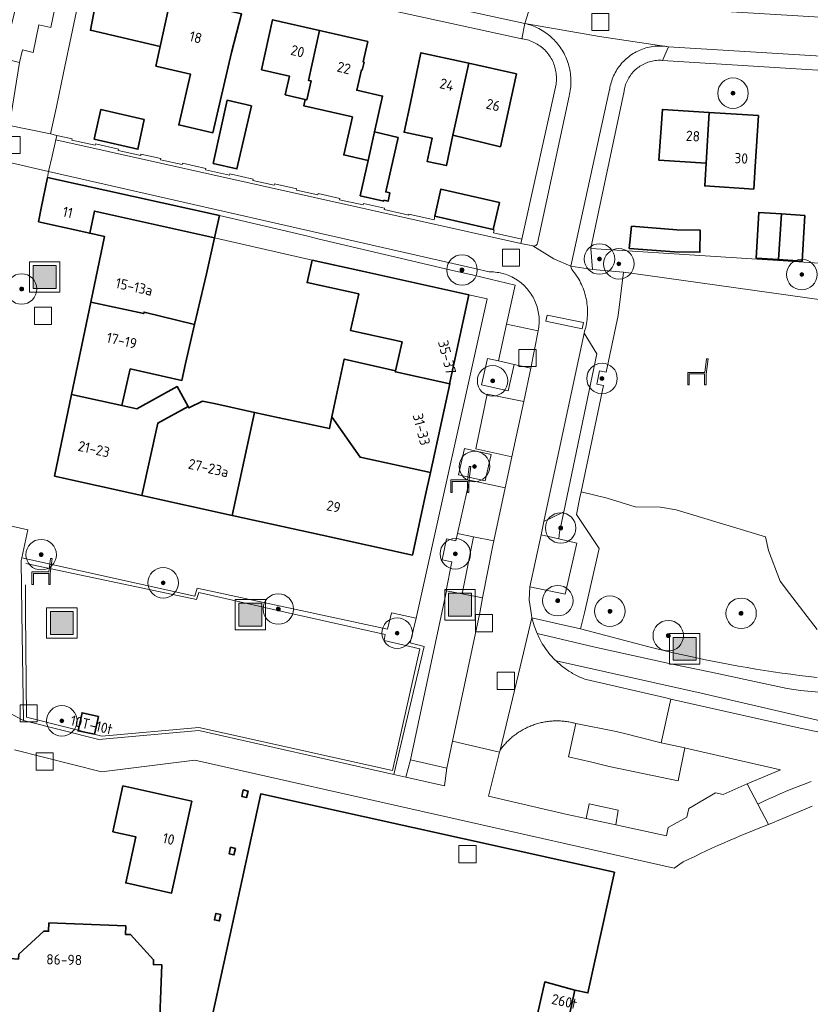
# Model space of a CAD drawing. Extents: x 154222 to 160093, y 456746 to 462495.
# Tile 122 of 254: x 157794 to 157897, y 460949 to 461078. Entities that reach past the tile are written whole.
import ezdxf
from ezdxf.enums import TextEntityAlignment as Align

# ---------------------------------------------------------------- set-up
doc = ezdxf.new("R2010")
doc.units = 0
doc.header["$LTSCALE"] = 0.75
doc.layers.get('0').update_dxf_attribs({"linetype": 'CONTINUOUS'})
for name, color, linetype, lineweight in [('B-XX-GR-BEPLANTING_CULTUUR_BODEMBEDEKKER-GV', 252, 'CONTINUOUS', 18), ('B-XX-GR-BEPLANTING_CULTUUR_BOSPLANTSOEN-GV', 252, 'CONTINUOUS', 18), ('B-XX-GR-BEPLANTING_CULTUUR_HEESTERS-GV', 252, 'CONTINUOUS', 18), ('B-XX-GR-BOOM-S', 252, 'CONTINUOUS', 25), ('B-XX-IE-MEUBILAIR_WEGMEUBILAIR-S', 252, 'CONTINUOUS', 25), ('B-XX-IE-TERREINAFSCHEIDING_KUNSTMATIG_HEKWERK-G', 252, 'IE-TERREINAFSCHEIDING-KUNSTMATIG', 18), ('B-XX-OG-BEBOUWING-GV', 6, 'CONTINUOUS', 35), ('B-XX-OG-BEBOUWING-T18', 1, 'CONTINUOUS', 18), ('B-XX-OG-TERREIN_CULTUURSCHEIDING-GV', 252, 'CONTINUOUS', 18), ('B-XX-OG-TERREIN_ERF-GV', 252, 'CONTINUOUS', 18), ('B-XX-OG-TERREIN_ONBEGROEID-GV', 252, 'CONTINUOUS', 18), ('B-XX-RI-GWA_RIOOLPUT-S', 252, 'CONTINUOUS', 25), ('B-XX-VH-VERHARDING_ASFALT-GV', 252, 'CONTINUOUS', 18), ('B-XX-VH-VERHARDING_BETONSTRAATSTEEN-GV', 252, 'CONTINUOUS', 18), ('B-XX-VH-VERHARDING_STRAATBAKSTEEN-GV', 252, 'CONTINUOUS', 18), ('B-XX-VH-VERHARDING_TEGEL-GV', 252, 'CONTINUOUS', 18)]:
    doc.layers.add(name, color=color, linetype=linetype, lineweight=lineweight)
doc.styles.add('NLCS-ISO-M-T18', font='NLCS-ISO.ttf', dxfattribs={"height": 1.8})
doc.linetypes.add('IE-TERREINAFSCHEIDING-KUNSTMATIG', pattern='A,4,[82,NLCS.SHX,S=0.75,R=90,X=0,Y=0],4,-2', length=10)

# ---------------------------------------------------------------- blocks, each defined once
blk = doc.blocks.new('SIE-WEG_AFVALBAK-SO')
at = {"linetype": 'ByBlock', "lineweight": 18}
h = blk.add_hatch(color=0, dxfattribs=at)
h.dxf.hatch_style = 1
h.paths.add_polyline_path([(-1.5, -1.5), (1.5, -1.5), (1.5, 1.5), (-1.5, 1.5)])
at = {"color": 0, "linetype": 'ByBlock', "lineweight": 18}
for points in [[(-2, -2), (2, -2), (2, 2), (-2, 2)], [(-1.5, -1.5), (1.5, -1.5), (1.5, 1.5), (-1.5, 1.5)]]:
    blk.add_lwpolyline(points, close=True, dxfattribs=at)
blk = doc.blocks.new('SRI-PUT_INSPECTIEPUT_RIOOLPUT-SO')
at = {"color": 0, "linetype": 'ByBlock', "lineweight": 18}
blk.add_lwpolyline([(-1.125, -1.125), (1.125, -1.125), (1.125, 1.125), (-1.125, 1.125)], close=True, dxfattribs=at)
blk = doc.blocks.new('SIE-WEG_ZITBANK-SO')
at = {"color": 0, "linetype": 'ByBlock', "lineweight": 18}
blk.add_lwpolyline([(-0.91, -1.63), (-0.91, -0.2), (1.09, -0.2), (1.09, -1.63), (1.29, -1.63), (1.29, -0.21), (1.54, 1.78), (1.33, 1.78), (1.11, 0), (-1.11, 0), (-1.11, -1.63)], close=True, dxfattribs=at)
blk = doc.blocks.new('SGR-BOOM_01-SO')
at = {"linetype": 'ByBlock', "lineweight": 18}
h = blk.add_hatch(color=0, dxfattribs=at)
h.dxf.hatch_style = 1
edge = h.paths.add_edge_path()
edge.add_arc((0, 0), 0.25, 0, 360)
at = {"color": 0, "linetype": 'ByBlock', "lineweight": 18}
for radius in [2, 0.25]:
    blk.add_circle((0, 0), radius, dxfattribs=at)

msp = doc.modelspace()

# ---------------------------------------------------------------- linework, layer by layer
at = {"layer": 'B-XX-GR-BEPLANTING_CULTUUR_BODEMBEDEKKER-GV'}
for points in [[(157856.584, 461033.017), (157855.14, 461033.344), (157854.358, 461029.894), (157857.832, 461029.107), (157858.614, 461032.557)], [(157855.608, 461020.761), (157852.134, 461021.549), (157851.352, 461018.098), (157854.826, 461017.311)], [(157864.591, 461010.577), (157865.145, 461013.234), (157862.534, 461011.952), (157862.165, 461010.238), (157864.474, 461009.685)], [(157853.294, 461009.972), (157851.19, 461010.389), (157851.003, 461009.443), (157849.74, 461009.692), (157849.192, 461006.919), (157850.455, 461006.669), (157849.71, 461002.906), (157849.778, 461002.893), (157851.815, 461002.49)]]:
    msp.add_lwpolyline(points, close=True, dxfattribs=at)
at = {"layer": 'B-XX-GR-BEPLANTING_CULTUUR_BOSPLANTSOEN-GV'}
msp.add_lwpolyline([(157910.243, 461045.094), (157868.703, 461047.74), (157868.899, 461045.014), (157872.968, 461044.657), (157876.175, 461044.198), (157917.654, 461038.387), (157917.939, 461040.164), (157918.151, 461040.14), (157918.552, 461041.784), (157928.632, 461041.009), (157963.828, 461040.809), (157966.798, 461041.491), (157957.481, 461042.085), (157950.601, 461042.523), (157937.445, 461043.361), (157930.474, 461043.805), (157917.369, 461044.64)], close=True, dxfattribs=at)
at = {"layer": 'B-XX-GR-BEPLANTING_CULTUUR_HEESTERS-GV'}
msp.add_lwpolyline([(157800.236, 461088.194), (157795.671, 461089.116), (157793.083, 461078.521), (157791.648, 461072.645), (157793.781, 461072.136), (157794.176, 461073.79), (157795.567, 461073.458), (157796.304, 461077.063), (157797.902, 461076.706)], close=True, dxfattribs=at)
at = {"layer": 'B-XX-IE-TERREINAFSCHEIDING_KUNSTMATIG_HEKWERK-G'}
msp.add_lwpolyline([(157794.559, 461003.651), (157794.571, 461000), (157794.704, 460986.326), (157804.555, 460983.83), (157817.29, 460984.975), (157842.679, 460979.316), (157846.262, 460995.277), (157841.574, 460996.368), (157841.729, 460997.158), (157829.005, 461000), (157817.309, 461002.658), (157816.979, 461001.738), (157794.598, 461006.466)], dxfattribs=at)
at = {"layer": 'B-XX-OG-BEBOUWING-GV'}
for points in [[(157813.61, 461080.651), (157804.3, 461082.798), (157803.065, 461076.367), (157812.221, 461074.255)], [(157819.018, 461079.957), (157815.51, 461080.767), (157815.389, 461080.24), (157813.61, 461080.651), (157812.221, 461074.255), (157811.66, 461071.673), (157816.185, 461070.63), (157814.646, 461063.957), (157819.138, 461062.921), (157821.563, 461073.435), (157822.892, 461078.51), (157819.657, 461079.256), (157818.897, 461079.431)], [(157833.105, 461076.345), (157826.96, 461077.745), (157825.511, 461071.196), (157829.173, 461070.358), (157828.613, 461067.9), (157831.218, 461067.277), (157831.433, 461067.226), (157831.999, 461069.714), (157831.659, 461069.791)], [(157839.455, 461074.899), (157833.105, 461076.345), (157831.659, 461069.791), (157831.999, 461069.714), (157831.433, 461067.226), (157831.218, 461067.277), (157831.034, 461066.468), (157837.43, 461065.012), (157836.296, 461060.029), (157839.504, 461059.299), (157840.313, 461063.033), (157841.383, 461067.732), (157837.999, 461068.503), (157838.605, 461071.165), (157838.722, 461071.138), (157838.959, 461072.181), (157838.842, 461072.208)], [(157852.689, 461072.035), (157846.408, 461073.407), (157845.021, 461066.867), (157844.202, 461063.004), (157847.862, 461062.228), (157847.213, 461059.171), (157849.751, 461058.633), (157850.599, 461062.63)], [(157858.93, 461070.672), (157852.689, 461072.035), (157850.599, 461062.63), (157856.829, 461061.093)], [(157824.179, 461066.44), (157820.984, 461067.194), (157819.176, 461058.916), (157822.287, 461058.195)], [(157810.138, 461064.666), (157804.453, 461065.979), (157803.556, 461062.091), (157809.292, 461060.768)], [(157884.211, 461065.601), (157878.073, 461065.989), (157877.621, 461059.32), (157883.802, 461058.929)], [(157890.691, 461065.191), (157884.211, 461065.601), (157883.802, 461058.929), (157883.614, 461055.956), (157890.051, 461055.549), (157890.239, 461058.522)], [(157843.433, 461062.323), (157840.313, 461063.033), (157839.504, 461059.299), (157838.452, 461054.677), (157841.533, 461053.976), (157841.558, 461054.083), (157842.104, 461053.959), (157842.35, 461055.041), (157841.804, 461055.166)], [(157819.987, 461052.084), (157797.428, 461057.054), (157796.632, 461053.027), (157796.283, 461051.255), (157802.983, 461049.76), (157803.592, 461052.669), (157819.333, 461049.16)], [(157856.705, 461053.782), (157849.023, 461055.541), (157848.21, 461051.986), (157855.892, 461050.228)], [(157819.333, 461049.16), (157803.592, 461052.669), (157802.983, 461049.76), (157804.937, 461049.324), (157803.138, 461040.716), (157810.061, 461039.233), (157810.099, 461039.413), (157816.739, 461037.802), (157818.274, 461044.425)], [(157893.68, 461052.284), (157890.712, 461052.488), (157890.36, 461046.505), (157893.307, 461046.303)], [(157896.733, 461052.075), (157893.68, 461052.284), (157893.307, 461046.303), (157896.381, 461046.092)], [(157879.943, 461050.205), (157874.023, 461050.679), (157873.723, 461047.771), (157879.643, 461047.297), (157882.979, 461047.266), (157883.006, 461050.176)], [(157838.903, 461044.72), (157832.129, 461046.216), (157831.482, 461043.287), (157838.248, 461041.792), (157837.181, 461037.016), (157843.946, 461035.505), (157843.085, 461031.73), (157843.053, 461031.583), (157850.182, 461030.035), (157850.214, 461030.182), (157852.709, 461041.671)], [(157810.061, 461039.233), (157803.138, 461040.716), (157800.607, 461028.608), (157807.198, 461027.177), (157808.29, 461031.958), (157815.041, 461030.471), (157815.55, 461032.669), (157816.739, 461037.802), (157810.099, 461039.413)], [(157843.085, 461031.73), (157836.346, 461033.268), (157835.297, 461028.348), (157834.729, 461025.681), (157838.422, 461020.398), (157847.655, 461018.393), (157850.182, 461030.035), (157843.053, 461031.583)], [(157815.88, 461027.046), (157814.466, 461029.648), (157809.143, 461026.755), (157807.198, 461027.177), (157800.607, 461028.608), (157798.371, 461017.91), (157809.832, 461015.381), (157811.911, 461024.871)], [(157819.53, 461027.377), (157817.766, 461027.73), (157815.982, 461026.859), (157815.88, 461027.046), (157811.911, 461024.871), (157809.832, 461015.381), (157821.649, 461012.774), (157824.607, 461026.276)], [(157847.655, 461018.393), (157838.422, 461020.398), (157834.729, 461025.681), (157834.403, 461024.152), (157831.734, 461024.731), (157827.827, 461025.578), (157824.607, 461026.276), (157821.649, 461012.774), (157833.466, 461010.167), (157845.302, 461007.556), (157847.017, 461015.455)], [(157804.112, 460986.42), (157801.978, 460986.892), (157801.463, 460984.52), (157803.605, 460984.094), (157803.643, 460984.27)], [(157816.375, 460975.307), (157807.344, 460977.307), (157806.013, 460971.295), (157809.031, 460970.627), (157807.699, 460964.592), (157813.717, 460963.256)], [(157823.74, 460976.631), (157823.105, 460976.771), (157822.918, 460975.922), (157823.552, 460975.782)], [(157871.785, 460965.988), (157825.414, 460976.26), (157821.686, 460959.221), (157814.021, 460924.183), (157810.293, 460907.141), (157848.342, 460898.839), (157854.291, 460897.541), (157854.892, 460897.41), (157865.716, 460946.488), (157861.703, 460947.378), (157862.635, 460951.606), (157866.609, 460950.536), (157868.297, 460950.159)], [(157822.082, 460969.117), (157821.447, 460969.257), (157821.26, 460968.408), (157821.895, 460968.267)], [(157820.155, 460960.447), (157819.52, 460960.587), (157819.333, 460959.737), (157819.968, 460959.597)], [(157807.72, 460958.94), (157797.64, 460959.35), (157797.59, 460958.25), (157796.96, 460958.28), (157793.67, 460955.24), (157793.64, 460954.61), (157792.54, 460954.66), (157792.13, 460944.58), (157792.33, 460944.57), (157792.13, 460939.86), (157796.84, 460939.67), (157796.83, 460939.47), (157806.96, 460939.04), (157807, 460940.14), (157807.63, 460940.12), (157810.92, 460943.15), (157810.94, 460943.78), (157812.04, 460943.73), (157812.43, 460953.84), (157811.33, 460953.88), (157811.36, 460954.51), (157808.31, 460957.81), (157807.68, 460957.84)], [(157866.609, 460950.536), (157862.635, 460951.606), (157861.703, 460947.378), (157865.716, 460946.488)]]:
    msp.add_lwpolyline(points, close=True, dxfattribs=at)
at = {"layer": 'B-XX-OG-TERREIN_CULTUURSCHEIDING-GV'}
for points in [[(157898.348, 460997.824), (157894.717, 461002.543), (157893.52, 461004.142), (157891.963, 461008.183), (157891.567, 461009.941), (157879.867, 461013.502), (157877.814, 461013.828), (157874.49, 461013.896), (157870.812, 461015.018), (157867.416, 461015.877), (157867.258, 461015.123), (157866.789, 461012.889), (157869.773, 461008.417), (157867.861, 461000.001), (157867.342, 460997.885), (157876.284, 460995.539), (157879.312, 460994.803), (157882.354, 460994.124), (157883.488, 460993.886), (157884.624, 460993.656), (157885.761, 460993.433), (157886.899, 460993.219), (157888.039, 460993.012), (157889.181, 460992.813), (157890.324, 460992.622), (157891.468, 460992.439), (157892.613, 460992.264), (157893.76, 460992.097), (157894.907, 460991.937), (157896.056, 460991.786), (157897.206, 460991.642), (157898.357, 460991.507)], [(157900.268, 460985.483), (157883.156, 460989.471), (157864.127, 460993.692), (157864.268, 460993.558), (157864.412, 460993.427), (157864.558, 460993.298), (157864.706, 460993.172), (157864.856, 460993.049), (157865.009, 460992.928), (157865.163, 460992.81), (157865.32, 460992.694), (157865.478, 460992.581), (157865.639, 460992.471), (157865.801, 460992.364), (157865.965, 460992.26), (157866.131, 460992.158), (157866.299, 460992.06), (157866.468, 460991.964), (157866.64, 460991.872), (157866.812, 460991.782), (157866.986, 460991.696), (157867.162, 460991.612), (157867.339, 460991.532), (157867.518, 460991.454), (157867.698, 460991.38), (157867.879, 460991.309), (157868.061, 460991.241), (157878.348, 460988.908), (157879.196, 460988.691), (157895.73, 460984.972), (157903.819, 460983.276)]]:
    msp.add_lwpolyline(points, dxfattribs=at)
for points in [[(157816.745, 461002.191), (157794.075, 461007.223), (157793.996, 461006.866), (157794.071, 461000), (157794.316, 460985.873), (157804.167, 460983.377), (157817.27, 460984.575), (157842.866, 460978.803), (157846.833, 460995.561), (157844.99, 460996.039), (157845.804, 460999.275), (157842.538, 460999.988), (157842.017, 460997.837), (157817.055, 461003.209)], [(157801.463, 460984.52), (157801.978, 460986.892), (157804.112, 460986.42), (157803.643, 460984.27), (157803.605, 460984.094)], [(157864.391, 460985.825), (157864.233, 460985.826), (157864.075, 460985.825), (157863.916, 460985.821), (157863.758, 460985.814), (157863.6, 460985.805), (157863.442, 460985.793), (157863.284, 460985.778), (157863.127, 460985.76), (157862.97, 460985.74), (157862.813, 460985.716), (157862.656, 460985.691), (157862.501, 460985.662), (157862.345, 460985.631), (157862.19, 460985.597), (157862.036, 460985.56), (157861.883, 460985.521), (157861.73, 460985.479), (157861.578, 460985.434), (157861.427, 460985.387), (157861.277, 460985.337), (157861.127, 460985.284), (157860.979, 460985.229), (157860.831, 460985.172), (157860.684, 460985.111), (157860.539, 460985.049), (157860.395, 460984.983), (157860.251, 460984.916), (157860.109, 460984.845), (157859.969, 460984.773), (157859.829, 460984.697), (157859.691, 460984.62), (157859.554, 460984.54), (157859.419, 460984.458), (157859.285, 460984.373), (157859.152, 460984.286), (157859.022, 460984.197), (157858.892, 460984.105), (157858.765, 460984.011), (157858.639, 460983.915), (157858.514, 460983.817), (157858.391, 460983.717), (157858.271, 460983.615), (157858.152, 460983.51), (157858.034, 460983.403), (157857.919, 460983.295), (157857.806, 460983.184), (157857.694, 460983.072), (157857.584, 460982.957), (157857.477, 460982.841), (157857.371, 460982.723), (157857.268, 460982.603), (157857.166, 460982.481), (157857.067, 460982.358), (157856.97, 460982.232), (157856.875, 460982.105), (157856.794, 460981.993), (157856.723, 460981.712), (157855.263, 460975.96), (157865.588, 460973.57), (157868.054, 460973.038), (157868.475, 460974.952), (157872.259, 460974.11), (157871.98, 460972.19), (157878.62, 460970.757), (157878.826, 460971.857), (157881.276, 460973.211), (157881.534, 460974.363), (157885.033, 460976.414), (157886.028, 460976.156), (157889.18, 460977.58), (157893.26, 460979.28), (157893.565, 460979.415), (157881.142, 460982.262), (157881.006, 460982.291), (157880.123, 460977.977), (157871.088, 460979.869), (157868.814, 460980.395), (157865.778, 460981.098), (157865.906, 460981.682), (157866.735, 460985.473), (157866.582, 460985.515), (157866.429, 460985.555), (157866.275, 460985.592), (157866.12, 460985.626), (157865.965, 460985.658), (157865.809, 460985.687), (157865.653, 460985.713), (157865.496, 460985.737), (157865.339, 460985.758), (157865.182, 460985.776), (157865.024, 460985.791), (157864.866, 460985.803), (157864.708, 460985.813), (157864.55, 460985.82)], [(157849.815, 460979.623), (157845.022, 460980.714), (157844.443, 460978.448), (157849.506, 460977.306)]]:
    msp.add_lwpolyline(points, close=True, dxfattribs=at)
at = {"layer": 'B-XX-OG-TERREIN_ERF-GV'}
for points in [[(157859.659, 461075.248), (157803.078, 461087.596), (157799.537, 461070.762), (157798.606, 461066.338), (157797.855, 461062.767), (157798.68, 461062.584), (157800.69, 461062.136), (157800.655, 461061.973), (157803.68, 461061.3), (157803.718, 461061.47), (157806.75, 461060.794), (157806.712, 461060.622), (157809.665, 461059.963), (157809.704, 461060.136), (157812.312, 461059.554), (157812.275, 461059.382), (157815.105, 461058.751), (157815.143, 461058.923), (157818.191, 461058.242), (157818.153, 461058.072), (157821.308, 461057.369), (157821.346, 461057.54), (157824.399, 461056.859), (157824.361, 461056.688), (157827.186, 461056.058), (157827.224, 461056.23), (157830.121, 461055.584), (157830.083, 461055.412), (157832.909, 461054.783), (157832.946, 461054.956), (157835.769, 461054.326), (157835.731, 461054.154), (157838.828, 461053.464), (157838.866, 461053.636), (157841.619, 461053.022), (157841.581, 461052.852), (157844.805, 461052.133), (157844.834, 461052.261), (157848.132, 461051.526), (157848.21, 461051.986), (157849.023, 461055.541), (157856.705, 461053.782), (157855.892, 461050.228), (157856.005, 461050.203), (157855.924, 461049.79), (157859.641, 461048.962), (157859.906, 461050.168), (157864.122, 461069.298), (157864.148, 461069.501), (157864.167, 461069.704), (157864.177, 461069.908), (157864.18, 461070.113), (157864.174, 461070.317), (157864.161, 461070.521), (157864.14, 461070.724), (157864.11, 461070.926), (157864.073, 461071.127), (157864.028, 461071.326), (157863.975, 461071.524), (157863.914, 461071.719), (157863.846, 461071.912), (157863.771, 461072.102), (157863.688, 461072.288), (157863.597, 461072.472), (157863.5, 461072.651), (157863.396, 461072.827), (157863.285, 461072.998), (157863.167, 461073.165), (157863.043, 461073.328), (157862.912, 461073.485), (157862.776, 461073.637), (157862.633, 461073.784), (157862.485, 461073.925), (157862.332, 461074.06), (157862.174, 461074.189), (157862.01, 461074.311), (157861.842, 461074.427), (157861.669, 461074.537), (157861.493, 461074.639), (157861.312, 461074.735), (157861.128, 461074.824), (157860.94, 461074.905), (157860.75, 461074.979), (157860.556, 461075.045), (157860.361, 461075.104), (157860.163, 461075.155), (157859.963, 461075.198), (157859.762, 461075.233)], [(157822.892, 461078.51), (157821.563, 461073.435), (157819.138, 461062.921), (157814.646, 461063.957), (157816.185, 461070.63), (157811.66, 461071.673), (157812.221, 461074.255), (157803.065, 461076.367), (157804.3, 461082.798), (157813.61, 461080.651), (157815.389, 461080.24), (157815.51, 461080.767), (157819.018, 461079.957), (157818.897, 461079.431), (157819.657, 461079.256)], [(157825.511, 461071.196), (157826.96, 461077.745), (157833.105, 461076.345), (157839.455, 461074.899), (157838.842, 461072.208), (157838.959, 461072.181), (157838.722, 461071.138), (157838.605, 461071.165), (157837.999, 461068.503), (157841.383, 461067.732), (157840.313, 461063.033), (157843.433, 461062.323), (157841.804, 461055.166), (157842.35, 461055.041), (157842.104, 461053.959), (157841.558, 461054.083), (157841.533, 461053.976), (157838.452, 461054.677), (157839.504, 461059.299), (157836.296, 461060.029), (157837.43, 461065.012), (157831.034, 461066.468), (157831.218, 461067.277), (157828.613, 461067.9), (157829.173, 461070.358)], [(157845.021, 461066.867), (157846.408, 461073.407), (157852.689, 461072.035), (157858.93, 461070.672), (157856.829, 461061.093), (157850.599, 461062.63), (157849.751, 461058.633), (157847.213, 461059.171), (157847.862, 461062.228), (157844.202, 461063.004)], [(157824.179, 461066.44), (157822.287, 461058.195), (157819.176, 461058.916), (157820.984, 461067.194)], [(157810.138, 461064.666), (157809.292, 461060.768), (157803.556, 461062.091), (157804.453, 461065.979)], [(157877.621, 461059.32), (157878.073, 461065.989), (157884.211, 461065.601), (157890.691, 461065.191), (157890.239, 461058.522), (157890.051, 461055.549), (157883.614, 461055.956), (157883.802, 461058.929)], [(157896.733, 461052.075), (157896.381, 461046.092), (157893.307, 461046.303), (157890.36, 461046.505), (157890.712, 461052.488), (157893.68, 461052.284)], [(157883.006, 461050.176), (157882.979, 461047.266), (157879.643, 461047.297), (157873.723, 461047.771), (157874.023, 461050.679), (157879.943, 461050.205)], [(157832.129, 461046.216), (157819.333, 461049.16), (157818.274, 461044.425), (157816.739, 461037.802), (157815.55, 461032.669), (157815.041, 461030.471), (157808.29, 461031.958), (157807.198, 461027.177), (157809.143, 461026.755), (157814.466, 461029.648), (157815.88, 461027.046), (157815.982, 461026.859), (157817.766, 461027.73), (157819.53, 461027.377), (157824.607, 461026.276), (157827.827, 461025.578), (157831.734, 461024.731), (157834.403, 461024.152), (157834.729, 461025.681), (157835.297, 461028.348), (157836.346, 461033.268), (157843.085, 461031.73), (157843.946, 461035.505), (157837.181, 461037.016), (157838.248, 461041.792), (157831.482, 461043.287)], [(157816.375, 460975.307), (157813.717, 460963.256), (157807.699, 460964.592), (157809.031, 460970.627), (157806.013, 460971.295), (157807.344, 460977.307)], [(157823.74, 460976.631), (157823.552, 460975.782), (157822.918, 460975.922), (157823.105, 460976.771)], [(157822.082, 460969.117), (157821.895, 460968.267), (157821.26, 460968.408), (157821.447, 460969.257)], [(157820.155, 460960.447), (157819.968, 460959.597), (157819.333, 460959.737), (157819.52, 460960.587)], [(157807.72, 460958.94), (157807.68, 460957.84), (157808.31, 460957.81), (157811.36, 460954.51), (157811.33, 460953.88), (157812.43, 460953.84), (157812.04, 460943.73), (157810.94, 460943.78), (157810.92, 460943.15), (157807.63, 460940.12), (157807, 460940.14), (157806.96, 460939.04), (157796.83, 460939.47), (157796.84, 460939.67), (157792.13, 460939.86), (157792.33, 460944.57), (157792.13, 460944.58), (157792.54, 460954.66), (157793.64, 460954.61), (157793.67, 460955.24), (157796.96, 460958.28), (157797.59, 460958.25), (157797.64, 460959.35)]]:
    msp.add_lwpolyline(points, close=True, dxfattribs=at)
for points in [[(157954.553, 461067.622), (157878.095, 461072.415), (157877.9, 461072.426), (157877.706, 461072.429), (157877.511, 461072.423), (157877.316, 461072.41), (157877.123, 461072.389), (157876.93, 461072.36), (157876.739, 461072.323), (157876.549, 461072.278), (157876.361, 461072.226), (157876.176, 461072.166), (157875.993, 461072.098), (157875.813, 461072.023), (157875.637, 461071.94), (157875.464, 461071.85), (157875.295, 461071.754), (157875.13, 461071.65), (157874.969, 461071.54), (157874.813, 461071.423), (157874.662, 461071.3), (157874.516, 461071.171), (157874.375, 461071.036), (157874.24, 461070.895), (157874.111, 461070.749), (157873.989, 461070.598), (157873.872, 461070.442), (157873.762, 461070.281), (157873.659, 461070.115), (157873.562, 461069.946), (157873.473, 461069.773), (157873.391, 461069.596), (157873.316, 461069.416), (157873.248, 461069.234), (157873.188, 461069.048), (157873.136, 461068.86), (157873.091, 461068.671), (157873.055, 461068.479), (157873.036, 461068.361), (157868.697, 461047.818), (157868.703, 461047.74), (157910.243, 461045.094)], [(157790.99, 461011.763), (157794.883, 461010.876), (157794.075, 461007.223), (157816.745, 461002.191), (157817.055, 461003.209), (157842.017, 460997.837), (157842.538, 460999.988), (157845.804, 460999.275), (157855.082, 461041.147), (157852.709, 461041.671), (157850.214, 461030.182), (157850.182, 461030.035), (157847.655, 461018.393), (157847.017, 461015.455), (157845.302, 461007.556), (157833.466, 461010.167), (157821.649, 461012.774), (157809.832, 461015.381), (157798.371, 461017.91), (157800.607, 461028.608), (157803.138, 461040.716), (157804.937, 461049.324), (157802.983, 461049.76), (157796.283, 461051.255), (157796.632, 461053.027), (157797.428, 461057.054), (157797.583, 461057.832), (157791.722, 461059.223)], [(157897.72, 460974.642), (157895.757, 460973.818), (157891.97, 460972.23), (157891.399, 460972.01), (157890.641, 460971.714), (157889.882, 460971.411), (157889.123, 460971.102), (157888.363, 460970.788), (157887.603, 460970.467), (157886.844, 460970.141), (157886.085, 460969.809), (157885.327, 460969.472), (157884.569, 460969.129), (157883.814, 460968.782), (157883.06, 460968.429), (157882.308, 460968.071), (157881.557, 460967.708), (157880.81, 460967.341), (157879.613, 460966.507), (157816.744, 460980.675), (157804.542, 460979.164), (157793.116, 460982.023)], [(157814.021, 460924.183), (157821.686, 460959.221), (157825.414, 460976.26), (157871.785, 460965.988), (157868.297, 460950.159), (157866.609, 460950.536), (157865.716, 460946.488)]]:
    msp.add_lwpolyline(points, dxfattribs=at)
at = {"layer": 'B-XX-OG-TERREIN_ONBEGROEID-GV'}
msp.add_lwpolyline([(157917.654, 461038.387), (157876.175, 461044.198), (157872.968, 461044.657), (157872.273, 461038.981), (157870.71, 461031.544), (157869.83, 461031.73), (157869.46, 461029.968), (157870.339, 461029.782), (157867.416, 461015.877), (157870.812, 461015.018), (157874.49, 461013.896), (157877.814, 461013.828), (157879.867, 461013.502), (157891.567, 461009.941), (157891.963, 461008.183), (157893.52, 461004.142), (157894.717, 461002.543), (157898.348, 460997.824)], dxfattribs=at)
at = {"layer": 'B-XX-VH-VERHARDING_ASFALT-GV'}
for points in [[(157903.398, 460989.166), (157896.163, 460989.808), (157894.43, 460990.09), (157892.576, 460990.445), (157884.242, 460992.254), (157879.335, 460993.284), (157869.048, 460995.554), (157864.808, 460996.535), (157861.639, 460997.274), (157861.762, 460997.002), (157861.892, 460996.733), (157862.029, 460996.468), (157862.173, 460996.207), (157862.324, 460995.949), (157862.482, 460995.696), (157862.646, 460995.447), (157862.818, 460995.202), (157862.995, 460994.962), (157863.179, 460994.727), (157863.37, 460994.497), (157863.566, 460994.273), (157863.769, 460994.053), (157863.977, 460993.839), (157864.127, 460993.692), (157883.156, 460989.471), (157900.268, 460985.483)], [(157903.819, 460983.276), (157895.73, 460984.972), (157879.196, 460988.691), (157877.907, 460982.962), (157881.006, 460982.291), (157881.142, 460982.262), (157893.565, 460979.415), (157893.26, 460979.28), (157889.18, 460977.58), (157890.573, 460974.91), (157891.549, 460975.385), (157892.534, 460975.843), (157893.527, 460976.283), (157894.527, 460976.705), (157895.534, 460977.11), (157896.549, 460977.497), (157897.57, 460977.866)], [(157897.57, 460977.866), (157896.549, 460977.497), (157895.534, 460977.11), (157894.527, 460976.705), (157893.527, 460976.283), (157892.534, 460975.843), (157891.549, 460975.385), (157890.573, 460974.91), (157891.97, 460972.23), (157895.757, 460973.818), (157897.72, 460974.642)]]:
    msp.add_lwpolyline(points, dxfattribs=at)
at = {"layer": 'B-XX-VH-VERHARDING_BETONSTRAATSTEEN-GV'}
for points in [[(157867.705, 461038.038), (157862.947, 461039.035), (157862.776, 461038.221), (157867.535, 461037.225)], [(157859.9, 461027.686), (157855.114, 461028.666), (157853.592, 461021.491), (157858.339, 461020.436)], [(157855.95, 461009.414), (157853.294, 461009.972), (157851.815, 461002.49), (157854.496, 461001.98), (157855.824, 461008.837), (157855.869, 461009.038)], [(157851.815, 461002.49), (157849.778, 461002.893), (157845.022, 460980.714), (157849.815, 460979.623), (157850.541, 460983.152), (157854.112, 461000), (157854.496, 461001.98)], [(157872.02, 460984.45), (157866.735, 460985.473), (157865.906, 460981.682), (157865.778, 460981.098), (157868.814, 460980.395), (157871.088, 460979.869), (157880.123, 460977.977), (157881.006, 460982.291), (157877.907, 460982.962), (157872.933, 460984.219)]]:
    msp.add_lwpolyline(points, close=True, dxfattribs=at)
at = {"layer": 'B-XX-VH-VERHARDING_STRAATBAKSTEEN-GV'}
for points in [[(157779.017, 461100.2), (157775.79, 461100.917), (157775.064, 461095.691), (157794.611, 461091.449), (157860.018, 461077.255), (157861.472, 461081.869)], [(157803.078, 461087.596), (157800.236, 461088.194), (157797.902, 461076.706), (157796.304, 461077.063), (157795.567, 461073.458), (157794.176, 461073.79), (157793.781, 461072.136), (157792.481, 461063.986), (157792.468, 461063.901), (157797.855, 461062.767), (157798.606, 461066.338), (157799.537, 461070.762)], [(157869.801, 461075.546), (157860.018, 461077.255), (157860.23, 461077.204), (157860.47, 461077.138), (157860.709, 461077.065), (157860.945, 461076.983), (157861.178, 461076.895), (157861.408, 461076.799), (157861.635, 461076.695), (157861.859, 461076.585), (157862.079, 461076.467), (157862.295, 461076.342), (157862.507, 461076.211), (157862.715, 461076.072), (157862.918, 461075.927), (157863.116, 461075.776), (157863.309, 461075.618), (157863.498, 461075.455), (157863.681, 461075.285), (157863.858, 461075.109), (157864.03, 461074.928), (157864.195, 461074.742), (157864.355, 461074.55), (157864.508, 461074.354), (157864.655, 461074.152), (157864.796, 461073.946), (157864.93, 461073.735), (157865.057, 461073.521), (157865.177, 461073.302), (157865.29, 461073.079), (157865.396, 461072.854), (157865.494, 461072.624), (157865.585, 461072.392), (157865.669, 461072.157), (157865.745, 461071.919), (157865.814, 461071.679), (157865.874, 461071.437), (157865.927, 461071.194), (157865.972, 461070.948), (157866.009, 461070.701), (157866.039, 461070.454), (157866.06, 461070.205), (157866.073, 461069.956), (157866.078, 461069.707), (157866.076, 461069.457), (157866.065, 461069.208), (157866.046, 461068.959), (157866.02, 461068.711), (157865.985, 461068.464), (157865.942, 461068.218), (157865.892, 461067.974), (157865.834, 461067.731), (157861.693, 461048.474), (157861.684, 461048.439), (157861.662, 461048.379), (157861.633, 461048.322), (157861.597, 461048.269), (157861.555, 461048.222), (157861.507, 461048.179), (157861.454, 461048.144), (157861.397, 461048.115), (157861.337, 461048.093), (157861.275, 461048.079), (157861.211, 461048.073), (157861.147, 461048.075), (157861.084, 461048.085), (157863.835, 461046.408), (157866.08, 461045.435), (157871.151, 461068.593), (157871.156, 461068.625), (157871.194, 461068.853), (157871.239, 461069.079), (157871.293, 461069.303), (157871.354, 461069.525), (157871.423, 461069.746), (157871.5, 461069.963), (157871.584, 461070.178), (157871.675, 461070.39), (157871.774, 461070.598), (157871.88, 461070.803), (157871.993, 461071.005), (157872.113, 461071.202), (157872.24, 461071.394), (157872.373, 461071.583), (157872.512, 461071.766), (157872.658, 461071.945), (157872.81, 461072.119), (157872.968, 461072.287), (157873.132, 461072.449), (157873.302, 461072.606), (157873.476, 461072.757), (157873.656, 461072.901), (157873.84, 461073.04), (157874.03, 461073.172), (157874.223, 461073.297), (157874.422, 461073.415), (157874.624, 461073.527), (157874.829, 461073.631), (157875.038, 461073.728), (157875.251, 461073.818), (157875.466, 461073.901), (157875.685, 461073.976), (157875.905, 461074.043), (157876.128, 461074.103), (157876.353, 461074.155), (157876.579, 461074.199), (157876.807, 461074.235), (157877.036, 461074.263), (157877.266, 461074.283), (157877.496, 461074.296), (157877.727, 461074.3), (157877.958, 461074.296), (157878.188, 461074.285), (157878.418, 461074.265), (157878.548, 461074.25)], [(157797.855, 461062.767), (157792.468, 461063.901), (157791.722, 461059.223), (157797.583, 461057.832), (157798.05, 461059.839), (157798.557, 461062.015), (157798.68, 461062.584)], [(157859.524, 461048.432), (157798.557, 461062.015), (157798.05, 461059.839), (157797.583, 461057.832), (157850.571, 461045.782), (157853.495, 461045.117), (157855.374, 461044.69), (157855.481, 461044.691), (157855.708, 461044.687), (157855.934, 461044.675), (157856.16, 461044.655), (157856.385, 461044.626), (157856.609, 461044.591), (157856.832, 461044.547), (157857.052, 461044.495), (157857.271, 461044.436), (157857.488, 461044.369), (157857.702, 461044.294), (157857.913, 461044.212), (157858.122, 461044.122), (157858.326, 461044.025), (157858.528, 461043.921), (157859.056, 461043.603), (157859.551, 461043.236), (157859.683, 461043.125), (157859.852, 461042.974), (157860.016, 461042.817), (157860.174, 461042.654), (157860.326, 461042.485), (157860.472, 461042.312), (157860.612, 461042.133), (157860.745, 461041.95), (157860.872, 461041.762), (157860.993, 461041.569), (157861.106, 461041.373), (157861.212, 461041.173), (157861.312, 461040.969), (157861.404, 461040.761), (157861.488, 461040.551), (157861.565, 461040.337), (157861.635, 461040.122), (157861.697, 461039.903), (157861.751, 461039.683), (157861.798, 461039.461), (157861.836, 461039.237), (157861.867, 461039.013), (157861.89, 461038.787), (157861.904, 461038.56), (157861.911, 461038.334), (157861.91, 461038.107), (157861.901, 461037.88), (157861.883, 461037.654), (157861.858, 461037.429), (157861.825, 461037.204), (157861.784, 461036.981), (157860.812, 461032.047), (157859.9, 461027.686), (157858.339, 461020.436), (157857.444, 461016.388), (157855.95, 461009.414), (157855.869, 461009.038), (157855.824, 461008.837), (157854.496, 461001.98), (157854.112, 461000), (157850.541, 460983.152), (157856.723, 460981.712), (157856.794, 460981.993), (157859.183, 460991.994), (157860.967, 460999.354), (157860.966, 460999.359), (157860.902, 460999.679), (157860.847, 461000), (157860.594, 461001.702), (157860.7, 461003.419), (157862.165, 461010.238), (157862.534, 461011.952), (157867.794, 461036.668), (157867.875, 461036.916), (157867.948, 461037.167), (157868.014, 461037.42), (157868.071, 461037.675), (157868.121, 461037.932), (157868.163, 461038.19), (157868.197, 461038.449), (157868.223, 461038.709), (157868.242, 461038.97), (157868.252, 461039.231), (157868.254, 461039.492), (157868.248, 461039.753), (157868.234, 461040.014), (157868.213, 461040.275), (157868.183, 461040.534), (157868.145, 461040.793), (157868.1, 461041.05), (157868.046, 461041.306), (157867.985, 461041.56), (157867.916, 461041.812), (157867.839, 461042.062), (157867.755, 461042.309), (157867.663, 461042.554), (157867.564, 461042.796), (157867.458, 461043.034), (157867.344, 461043.269), (157867.223, 461043.501), (157867.095, 461043.729), (157866.96, 461043.953), (157866.818, 461044.172), (157866.67, 461044.387), (157866.515, 461044.598), (157866.354, 461044.804), (157866.188, 461045.002), (157866.086, 461045.207), (157866.08, 461045.435), (157863.835, 461046.408), (157861.084, 461048.085)], [(157862.776, 461038.221), (157862.947, 461039.035), (157867.705, 461038.038), (157867.535, 461037.225)], [(157861.784, 461036.981), (157857.634, 461037.838), (157856.584, 461033.017), (157858.614, 461032.557), (157860.812, 461032.047)], [(157869.47, 461033.955), (157867.794, 461036.668), (157862.534, 461011.952), (157865.145, 461013.234)], [(157857.444, 461016.388), (157852.789, 461017.385), (157851.19, 461010.389), (157853.294, 461009.972), (157855.95, 461009.414)], [(157864.474, 461009.685), (157862.165, 461010.238), (157860.7, 461003.419), (157865.341, 461002.449), (157866.856, 461009.115)], [(157861.251, 460998.3), (157860.967, 460999.354), (157859.183, 460991.994), (157856.794, 460981.993), (157856.875, 460982.105), (157856.97, 460982.232), (157857.067, 460982.358), (157857.166, 460982.481), (157857.268, 460982.603), (157857.371, 460982.723), (157857.477, 460982.841), (157857.584, 460982.957), (157857.694, 460983.072), (157857.806, 460983.184), (157857.919, 460983.295), (157858.034, 460983.403), (157858.152, 460983.51), (157858.271, 460983.615), (157858.391, 460983.717), (157858.514, 460983.817), (157858.639, 460983.915), (157858.765, 460984.011), (157858.892, 460984.105), (157859.022, 460984.197), (157859.152, 460984.286), (157859.285, 460984.373), (157859.419, 460984.458), (157859.554, 460984.54), (157859.691, 460984.62), (157859.829, 460984.697), (157859.969, 460984.773), (157860.109, 460984.845), (157860.251, 460984.916), (157860.395, 460984.983), (157860.539, 460985.049), (157860.684, 460985.111), (157860.831, 460985.172), (157860.979, 460985.229), (157861.127, 460985.284), (157861.277, 460985.337), (157861.427, 460985.387), (157861.578, 460985.434), (157861.73, 460985.479), (157861.883, 460985.521), (157862.036, 460985.56), (157862.19, 460985.597), (157862.345, 460985.631), (157862.501, 460985.662), (157862.656, 460985.691), (157862.813, 460985.716), (157862.97, 460985.74), (157863.127, 460985.76), (157863.284, 460985.778), (157863.442, 460985.793), (157863.6, 460985.805), (157863.758, 460985.814), (157863.916, 460985.821), (157864.075, 460985.825), (157864.233, 460985.826), (157864.391, 460985.825), (157864.55, 460985.82), (157864.708, 460985.813), (157864.866, 460985.803), (157865.024, 460985.791), (157865.182, 460985.776), (157865.339, 460985.758), (157865.496, 460985.737), (157865.653, 460985.713), (157865.809, 460985.687), (157865.965, 460985.658), (157866.12, 460985.626), (157866.275, 460985.592), (157866.429, 460985.555), (157866.582, 460985.515), (157866.735, 460985.473), (157872.02, 460984.45), (157872.933, 460984.219), (157877.907, 460982.962), (157879.196, 460988.691), (157878.348, 460988.908), (157868.061, 460991.241), (157867.879, 460991.309), (157867.698, 460991.38), (157867.518, 460991.454), (157867.339, 460991.532), (157867.162, 460991.612), (157866.986, 460991.696), (157866.812, 460991.782), (157866.64, 460991.872), (157866.468, 460991.964), (157866.299, 460992.06), (157866.131, 460992.158), (157865.965, 460992.26), (157865.801, 460992.364), (157865.639, 460992.471), (157865.478, 460992.581), (157865.32, 460992.694), (157865.163, 460992.81), (157865.009, 460992.928), (157864.856, 460993.049), (157864.706, 460993.172), (157864.558, 460993.298), (157864.412, 460993.427), (157864.268, 460993.558), (157864.127, 460993.692), (157863.977, 460993.839), (157863.769, 460994.053), (157863.566, 460994.273), (157863.37, 460994.497), (157863.179, 460994.727), (157862.995, 460994.962), (157862.818, 460995.202), (157862.646, 460995.447), (157862.482, 460995.696), (157862.324, 460995.949), (157862.173, 460996.207), (157862.029, 460996.468), (157861.892, 460996.733), (157861.762, 460997.002), (157861.639, 460997.274)]]:
    msp.add_lwpolyline(points, close=True, dxfattribs=at)
for points in [[(157861.472, 461081.869), (157860.018, 461077.255), (157869.801, 461075.546), (157878.548, 461074.25), (157878.647, 461074.238), (157878.875, 461074.202), (157954.69, 461069.578), (157955.038, 461074.556), (157944.708, 461075.356), (157936.469, 461075.815), (157880.573, 461079.187)], [(157793.116, 460982.023), (157804.542, 460979.164), (157816.744, 460980.675), (157879.613, 460966.507), (157880.81, 460967.341), (157881.557, 460967.708), (157882.308, 460968.071), (157883.06, 460968.429), (157883.814, 460968.782), (157884.569, 460969.129), (157885.327, 460969.472), (157886.085, 460969.809), (157886.844, 460970.141), (157887.603, 460970.467), (157888.363, 460970.788), (157889.123, 460971.102), (157889.882, 460971.411), (157890.641, 460971.714), (157891.399, 460972.01), (157891.97, 460972.23), (157890.573, 460974.91), (157889.18, 460977.58), (157886.028, 460976.156), (157885.033, 460976.414), (157881.534, 460974.363), (157881.276, 460973.211), (157878.826, 460971.857), (157878.62, 460970.757), (157871.98, 460972.19), (157868.054, 460973.038), (157865.588, 460973.57), (157855.263, 460975.96), (157856.723, 460981.712), (157850.541, 460983.152), (157849.815, 460979.623), (157849.506, 460977.306), (157844.443, 460978.448), (157842.866, 460978.803), (157817.27, 460984.575), (157804.167, 460983.377), (157794.316, 460985.873), (157790.151, 460988.071)]]:
    msp.add_lwpolyline(points, dxfattribs=at)
at = {"layer": 'B-XX-VH-VERHARDING_TEGEL-GV'}
for points in [[(157794.611, 461091.449), (157775.064, 461095.691), (157774.766, 461094.086), (157794.173, 461089.744), (157794.566, 461089.339), (157795.671, 461089.116), (157800.236, 461088.194), (157803.078, 461087.596), (157859.659, 461075.248), (157860.018, 461077.255)], [(157860.23, 461077.204), (157860.018, 461077.255), (157859.659, 461075.248), (157859.762, 461075.233), (157859.963, 461075.198), (157860.163, 461075.155), (157860.361, 461075.104), (157860.556, 461075.045), (157860.75, 461074.979), (157860.94, 461074.905), (157861.128, 461074.824), (157861.312, 461074.735), (157861.493, 461074.639), (157861.669, 461074.537), (157861.842, 461074.427), (157862.01, 461074.311), (157862.174, 461074.189), (157862.332, 461074.06), (157862.485, 461073.925), (157862.633, 461073.784), (157862.776, 461073.637), (157862.912, 461073.485), (157863.043, 461073.328), (157863.167, 461073.165), (157863.285, 461072.998), (157863.396, 461072.827), (157863.5, 461072.651), (157863.597, 461072.472), (157863.688, 461072.288), (157863.771, 461072.102), (157863.846, 461071.912), (157863.914, 461071.719), (157863.975, 461071.524), (157864.028, 461071.326), (157864.073, 461071.127), (157864.11, 461070.926), (157864.14, 461070.724), (157864.161, 461070.521), (157864.174, 461070.317), (157864.18, 461070.113), (157864.177, 461069.908), (157864.167, 461069.704), (157864.148, 461069.501), (157864.122, 461069.298), (157859.906, 461050.168), (157859.641, 461048.962), (157859.524, 461048.432), (157861.084, 461048.085), (157861.147, 461048.075), (157861.211, 461048.073), (157861.275, 461048.079), (157861.337, 461048.093), (157861.397, 461048.115), (157861.454, 461048.144), (157861.507, 461048.179), (157861.555, 461048.222), (157861.597, 461048.269), (157861.633, 461048.322), (157861.662, 461048.379), (157861.684, 461048.439), (157861.693, 461048.474), (157865.834, 461067.731), (157865.892, 461067.974), (157865.942, 461068.218), (157865.985, 461068.464), (157866.02, 461068.711), (157866.046, 461068.959), (157866.065, 461069.208), (157866.076, 461069.457), (157866.078, 461069.707), (157866.073, 461069.956), (157866.06, 461070.205), (157866.039, 461070.454), (157866.009, 461070.701), (157865.972, 461070.948), (157865.927, 461071.194), (157865.874, 461071.437), (157865.814, 461071.679), (157865.745, 461071.919), (157865.669, 461072.157), (157865.585, 461072.392), (157865.494, 461072.624), (157865.396, 461072.854), (157865.29, 461073.079), (157865.177, 461073.302), (157865.057, 461073.521), (157864.93, 461073.735), (157864.796, 461073.946), (157864.655, 461074.152), (157864.508, 461074.354), (157864.355, 461074.55), (157864.195, 461074.742), (157864.03, 461074.928), (157863.858, 461075.109), (157863.681, 461075.285), (157863.498, 461075.455), (157863.309, 461075.618), (157863.116, 461075.776), (157862.918, 461075.927), (157862.715, 461076.072), (157862.507, 461076.211), (157862.295, 461076.342), (157862.079, 461076.467), (157861.859, 461076.585), (157861.635, 461076.695), (157861.408, 461076.799), (157861.178, 461076.895), (157860.945, 461076.983), (157860.709, 461077.065), (157860.47, 461077.138)], [(157877.958, 461074.296), (157877.727, 461074.3), (157877.496, 461074.296), (157877.266, 461074.283), (157877.036, 461074.263), (157876.807, 461074.235), (157876.579, 461074.199), (157876.353, 461074.155), (157876.128, 461074.103), (157875.905, 461074.043), (157875.685, 461073.976), (157875.466, 461073.901), (157875.251, 461073.818), (157875.038, 461073.728), (157874.829, 461073.631), (157874.624, 461073.527), (157874.422, 461073.415), (157874.223, 461073.297), (157874.03, 461073.172), (157873.84, 461073.04), (157873.656, 461072.901), (157873.476, 461072.757), (157873.302, 461072.606), (157873.132, 461072.449), (157872.968, 461072.287), (157872.81, 461072.119), (157872.658, 461071.945), (157872.512, 461071.766), (157872.373, 461071.583), (157872.24, 461071.394), (157872.113, 461071.202), (157871.993, 461071.005), (157871.88, 461070.803), (157871.774, 461070.598), (157871.675, 461070.39), (157871.584, 461070.178), (157871.5, 461069.963), (157871.423, 461069.746), (157871.354, 461069.525), (157871.293, 461069.303), (157871.239, 461069.079), (157871.194, 461068.853), (157871.156, 461068.625), (157871.151, 461068.593), (157866.08, 461045.435), (157868.899, 461045.014), (157868.703, 461047.74), (157868.697, 461047.818), (157873.036, 461068.361), (157873.055, 461068.479), (157873.091, 461068.671), (157873.136, 461068.86), (157873.188, 461069.048), (157873.248, 461069.234), (157873.316, 461069.416), (157873.391, 461069.596), (157873.473, 461069.773), (157873.562, 461069.946), (157873.659, 461070.115), (157873.762, 461070.281), (157873.872, 461070.442), (157873.989, 461070.598), (157874.111, 461070.749), (157874.24, 461070.895), (157874.375, 461071.036), (157874.516, 461071.171), (157874.662, 461071.3), (157874.813, 461071.423), (157874.969, 461071.54), (157875.13, 461071.65), (157875.295, 461071.754), (157875.464, 461071.85), (157875.637, 461071.94), (157875.813, 461072.023), (157875.993, 461072.098), (157876.176, 461072.166), (157876.361, 461072.226), (157876.549, 461072.278), (157876.739, 461072.323), (157876.93, 461072.36), (157877.123, 461072.389), (157877.316, 461072.41), (157877.511, 461072.423), (157877.706, 461072.429), (157877.9, 461072.426), (157878.095, 461072.415), (157878.875, 461074.202), (157878.647, 461074.238), (157878.548, 461074.25), (157878.418, 461074.265), (157878.188, 461074.285)], [(157954.69, 461069.578), (157878.875, 461074.202), (157878.095, 461072.415), (157954.553, 461067.622)], [(157800.69, 461062.136), (157798.68, 461062.584), (157798.557, 461062.015), (157859.524, 461048.432), (157859.641, 461048.962), (157855.924, 461049.79), (157856.005, 461050.203), (157855.892, 461050.228), (157848.21, 461051.986), (157848.132, 461051.526), (157844.834, 461052.261), (157844.805, 461052.133), (157841.581, 461052.852), (157841.619, 461053.022), (157838.866, 461053.636), (157838.828, 461053.464), (157835.731, 461054.154), (157835.769, 461054.326), (157832.946, 461054.956), (157832.909, 461054.783), (157830.083, 461055.412), (157830.121, 461055.584), (157827.224, 461056.23), (157827.186, 461056.058), (157824.361, 461056.688), (157824.399, 461056.859), (157821.346, 461057.54), (157821.308, 461057.369), (157818.153, 461058.072), (157818.191, 461058.242), (157815.143, 461058.923), (157815.105, 461058.751), (157812.275, 461059.382), (157812.312, 461059.554), (157809.704, 461060.136), (157809.665, 461059.963), (157806.712, 461060.622), (157806.75, 461060.794), (157803.718, 461061.47), (157803.68, 461061.3), (157800.655, 461061.973)], [(157850.571, 461045.782), (157797.583, 461057.832), (157797.428, 461057.054), (157819.987, 461052.084), (157831.593, 461049.352), (157832.902, 461049.043), (157850.377, 461044.929), (157853.295, 461044.241), (157858.746, 461042.958), (157857.634, 461037.838), (157861.784, 461036.981), (157861.825, 461037.204), (157861.858, 461037.429), (157861.883, 461037.654), (157861.901, 461037.88), (157861.91, 461038.107), (157861.911, 461038.334), (157861.904, 461038.56), (157861.89, 461038.787), (157861.867, 461039.013), (157861.836, 461039.237), (157861.798, 461039.461), (157861.751, 461039.683), (157861.697, 461039.903), (157861.635, 461040.122), (157861.565, 461040.337), (157861.488, 461040.551), (157861.404, 461040.761), (157861.312, 461040.969), (157861.212, 461041.173), (157861.106, 461041.373), (157860.993, 461041.569), (157860.872, 461041.762), (157860.745, 461041.95), (157860.612, 461042.133), (157860.472, 461042.312), (157860.326, 461042.485), (157860.174, 461042.654), (157860.016, 461042.817), (157859.852, 461042.974), (157859.683, 461043.125), (157859.551, 461043.236), (157859.056, 461043.603), (157858.528, 461043.921), (157858.326, 461044.025), (157858.122, 461044.122), (157857.913, 461044.212), (157857.702, 461044.294), (157857.488, 461044.369), (157857.271, 461044.436), (157857.052, 461044.495), (157856.832, 461044.547), (157856.609, 461044.591), (157856.385, 461044.626), (157856.16, 461044.655), (157855.934, 461044.675), (157855.708, 461044.687), (157855.481, 461044.691), (157855.374, 461044.69), (157853.495, 461045.117)], [(157831.593, 461049.352), (157819.987, 461052.084), (157819.333, 461049.16), (157832.129, 461046.216), (157838.903, 461044.72), (157852.709, 461041.671), (157855.082, 461041.147), (157845.804, 460999.275), (157844.99, 460996.039), (157846.833, 460995.561), (157842.866, 460978.803), (157844.443, 460978.448), (157845.022, 460980.714), (157849.778, 461002.893), (157849.71, 461002.906), (157850.455, 461006.669), (157849.192, 461006.919), (157849.74, 461009.692), (157851.003, 461009.443), (157851.19, 461010.389), (157852.789, 461017.385), (157857.444, 461016.388), (157858.339, 461020.436), (157853.592, 461021.491), (157855.114, 461028.666), (157859.9, 461027.686), (157860.812, 461032.047), (157858.614, 461032.557), (157857.832, 461029.107), (157854.358, 461029.894), (157855.14, 461033.344), (157856.584, 461033.017), (157857.634, 461037.838), (157858.746, 461042.958), (157853.295, 461044.241), (157850.377, 461044.929), (157832.902, 461049.043)], [(157868.899, 461045.014), (157866.08, 461045.435), (157866.086, 461045.207), (157866.188, 461045.002), (157866.354, 461044.804), (157866.515, 461044.598), (157866.67, 461044.387), (157866.818, 461044.172), (157866.96, 461043.953), (157867.095, 461043.729), (157867.223, 461043.501), (157867.344, 461043.269), (157867.458, 461043.034), (157867.564, 461042.796), (157867.663, 461042.554), (157867.755, 461042.309), (157867.839, 461042.062), (157867.916, 461041.812), (157867.985, 461041.56), (157868.046, 461041.306), (157868.1, 461041.05), (157868.145, 461040.793), (157868.183, 461040.534), (157868.213, 461040.275), (157868.234, 461040.014), (157868.248, 461039.753), (157868.254, 461039.492), (157868.252, 461039.231), (157868.242, 461038.97), (157868.223, 461038.709), (157868.197, 461038.449), (157868.163, 461038.19), (157868.121, 461037.932), (157868.071, 461037.675), (157868.014, 461037.42), (157867.948, 461037.167), (157867.875, 461036.916), (157867.794, 461036.668), (157869.47, 461033.955), (157865.145, 461013.234), (157864.591, 461010.577), (157864.474, 461009.685), (157866.856, 461009.115), (157865.341, 461002.449), (157860.7, 461003.419), (157860.594, 461001.702), (157860.847, 461000), (157860.902, 460999.679), (157860.966, 460999.359), (157860.967, 460999.354), (157864.387, 460998.566), (157867.342, 460997.885), (157867.861, 461000.001), (157869.773, 461008.417), (157866.789, 461012.889), (157867.258, 461015.123), (157867.416, 461015.877), (157870.339, 461029.782), (157869.46, 461029.968), (157869.83, 461031.73), (157870.71, 461031.544), (157872.273, 461038.981), (157872.968, 461044.657)], [(157851.352, 461018.098), (157852.134, 461021.549), (157855.608, 461020.761), (157854.826, 461017.311)], [(157794.883, 461010.876), (157790.99, 461011.763), (157790.643, 461010.242), (157790.007, 461007.46), (157790.114, 461000), (157790.151, 460988.071), (157794.316, 460985.873), (157794.071, 461000), (157793.996, 461006.866), (157794.075, 461007.223)], [(157872.259, 460974.11), (157868.475, 460974.952), (157868.054, 460973.038), (157871.98, 460972.19)]]:
    msp.add_lwpolyline(points, close=True, dxfattribs=at)
msp.add_lwpolyline([(157898.357, 460991.507), (157897.206, 460991.642), (157896.056, 460991.786), (157894.907, 460991.937), (157893.76, 460992.097), (157892.613, 460992.264), (157891.468, 460992.439), (157890.324, 460992.622), (157889.181, 460992.813), (157888.039, 460993.012), (157886.899, 460993.219), (157885.761, 460993.433), (157884.624, 460993.656), (157883.488, 460993.886), (157882.354, 460994.124), (157879.312, 460994.803), (157876.284, 460995.539), (157867.342, 460997.885), (157864.387, 460998.566), (157860.967, 460999.354), (157861.251, 460998.3), (157861.639, 460997.274), (157864.808, 460996.535), (157869.048, 460995.554), (157879.335, 460993.284), (157884.242, 460992.254), (157892.576, 460990.445), (157894.43, 460990.09), (157896.163, 460989.808), (157903.398, 460989.166)], dxfattribs=at)

# ---------------------------------------------------------------- block references
at = {"layer": 'B-XX-GR-BOOM-S'}
for p in [(157887.326, 461068.113), (157869.824, 461046.378), (157872.364, 461045.743), (157851.797, 461044.936), (157896.342, 461044.337), (157794.047, 461042.447), (157855.807, 461030.4), (157870.154, 461030.718), (157853.424, 461019.184), (157864.726, 461011.113), (157796.613, 461007.612), (157850.92, 461007.73), (157812.617, 461003.932), (157827.706, 461000.49), (157864.349, 461001.582), (157871.188, 461000.2), (157888.386, 460999.922), (157843.283, 460997.336), (157878.839, 460996.997), (157799.325, 460985.829)]:
    msp.add_blockref('SGR-BOOM_01-SO', p, dxfattribs=at)
at = {"layer": 'B-XX-IE-MEUBILAIR_WEGMEUBILAIR-S'}
for name, p in [('SIE-WEG_AFVALBAK-SO', (157797.081, 461044.009)), ('SIE-WEG_ZITBANK-SO', (157882.509, 461031.508)), ('SIE-WEG_ZITBANK-SO', (157851.419, 461017.415)), ('SIE-WEG_ZITBANK-SO', (157796.512, 461005.348)), ('SIE-WEG_AFVALBAK-SO', (157851.527, 461001.053)), ('SIE-WEG_AFVALBAK-SO', (157824.041, 460999.757)), ('SIE-WEG_AFVALBAK-SO', (157799.325, 460998.661)), ('SIE-WEG_AFVALBAK-SO', (157880.994, 460995.269))]:
    msp.add_blockref(name, p, dxfattribs=at)
at = {"layer": 'B-XX-RI-GWA_RIOOLPUT-S'}
for p in [(157869.943, 461077.441), (157792.756, 461061.326), (157858.224, 461046.544), (157796.857, 461038.923), (157860.374, 461033.399), (157854.668, 460998.637), (157857.533, 460991.083), (157794.968, 460986.812), (157797.068, 460980.507), (157852.511, 460968.347)]:
    msp.add_blockref('SRI-PUT_INSPECTIEPUT_RIOOLPUT-SO', p, dxfattribs=at)

# ---------------------------------------------------------------- texts
at = {"layer": 'B-XX-OG-BEBOUWING-T18', "style": 'NLCS-ISO-M-T18'}
for s, rotation, p in [('18', 345.9, (157816.878, 461075.442)), ('20', 345.9, (157830.235, 461073.618)), ('22', 345.9, (157836.311, 461071.429)), ('24', 345.9, (157849.813, 461069.241)), ('26', 345.9, (157855.878, 461066.566)), ('28', 356.7, (157882.078, 461062.492)), ('30', 356.7, (157888.398, 461059.574)), ('11', 347.3, (157800.103, 461052.499)), ('15-13a', 347.3, (157808.813, 461042.735)), ('17-19', 347.3, (157807.183, 461035.683)), ('35-37', 284.5, (157849.841, 461033.494)), ('31-33', 284.5, (157846.484, 461024.046)), ('21-23', 347.3, (157803.537, 461021.457)), ('27-23a', 347.3, (157818.553, 461018.985)), ('29', 347.6, (157834.957, 461013.934)), ('10T-10t', 347.1, (157803.225, 460985.301)), ('10', 347.4, (157813.333, 460970.35)), ('86-98', 358.5, (157799.633, 460954.523)), ('260t', 347.5, (157865.217, 460949.05))]:
    msp.add_text(s, height=1.35, rotation=rotation, dxfattribs=at).set_placement(p, align=Align.MIDDLE_CENTER)

doc.saveas('drawing.dxf')
